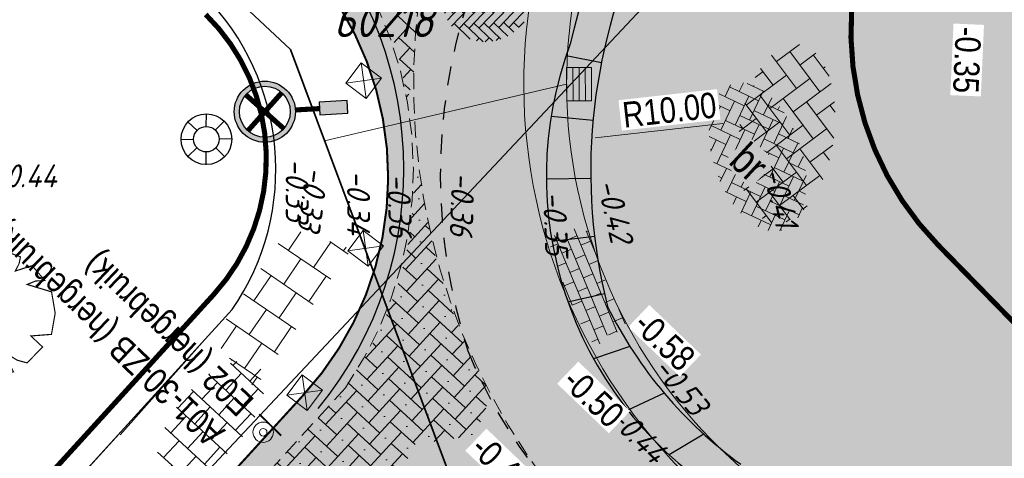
# Model space of a CAD drawing. Header units: metres. Extents: x 111546 to 149831, y 498798 to 507863.
# Tile 163 of 256: x 111831 to 111850, y 501621 to 501629. Entities that reach past the tile are written whole.
import ezdxf
from ezdxf.enums import TextEntityAlignment as Align

# ---------------------------------------------------------------- set-up
doc = ezdxf.new("R2010")
doc.units = ezdxf.units.M
for name, pattern in [('DASHED', [19.05, 12.7, -6.35]), ('JIS_02_0.7', [1.35, 0.75, -0.6]), ('VW-1-1_STREEP', [2, 1, -1])]:
    doc.linetypes.add(name, pattern=pattern)
for name, color, linetype in [('0-bs-polderpijl', 3, 'Continuous'), ('0-hoogte mv-bestaand', 253, 'Continuous'), ('0-hoogte mv-nieuw', 2, 'Continuous'), ('0-werkgrens', 210, 'FENCELINE1'), ('2-bs-Put inspectie nummer', 252, 'Continuous'), ('3-NW-HV-316010+318010-Afwerken zandbed voor wegfundering en menggranulaat-opp', 20, 'Continuous'), ('3-nw-markering', 7, 'Continuous'), ('3-vw-band-irb 80x20', 13, 'Continuous'), ('3-vw-band-ob 10x20', 53, 'JIS_02_0.7'), ('3-vw-band-trb-13-15x25', 230, 'Continuous'), ('3-vw-verkeersbord tekst', 3, 'JIS_02_0.7'), ('6-OVL-nw-lichtmast', 7, 'Continuous'), ('6-OVL-nw-lichtmast nr', 2, 'Continuous'), ('Q21_LICHTMAST', 252, 'Continuous'), ('Q26_BOOM', 252, 'Continuous'), ('V03_KNTTEGELPAD', 252, 'Continuous')]:
    doc.layers.add(name, color=color, linetype=linetype)
for name, color, linetype, lineweight in [('2-YY-kolkleiding HWA 125mm', 150, 'Continuous', 15), ('2-YY-kolkleiding HWA 160mm', 90, 'Continuous', 35), ('3-nw-arcering-rijweg', 7, 'Continuous', 13), ('3-nw-arcering-trottoir', 2, 'Continuous', 15), ('3-nw-band-irb-BKK', 7, 'Continuous', 5), ('3-nw-kolk-stratkolk', 7, 'Continuous', 13), ('3-nw-maatvoering', 181, 'Continuous', 15), ('3-nw-mat-arcering', 7, 'Continuous', 5), ('3-nw-materiaalscheiding-', 7, 'DASHED', 13), ('3-nw-text-20-herinrichting', 7, 'Continuous', 15), ('3-vw-object-kunststof paal', 7, 'Continuous', 13), ('3-vw-verharding', 3, 'Continuous', 15), ('3-vw-verkeersbord-paal', 7, 'Continuous', 15)]:
    doc.layers.add(name, color=color, linetype=linetype, lineweight=lineweight)
doc.layers.add('3-nw-menggranulaat', color=7, linetype='Continuous', lineweight=13, true_color=0xebebeb)
doc.styles.get("Standard").update_dxf_attribs({"font": 'isocp-ie.shx'})
doc.styles.add('veysel', font='isocp-ie.shx', dxfattribs={"height": 0.1})
doc.styles.add('Zaanstad', font='ARIALN.TTF')
doc.styles.add('Zaanstad 1-100 3.5mm', font='ARIALN.TTF', dxfattribs={"height": 0.35})
doc.styles.add('Zaanstad 1-200 1.8mm', font='ARIALN.TTF', dxfattribs={"height": 0.36})
doc.styles.add('Zaanstad 1-200 2.5mm', font='ARIALN.TTF', dxfattribs={"height": 0.5})
doc.linetypes.add('FENCELINE1', pattern='A,6.35,-2.54,[133,ltypeshp.shx,S=2.54,R=0,X=-2.54,Y=0],-2.54,25.4', length=36.83)
doc.dimstyles.new('1-250', dxfattribs={"dimscale": 0.25, "dimtxt": 2, "dimasz": 2, "dimexe": 1, "dimexo": 1, "dimgap": 0.5, "dimtad": 1, "dimzin": 0, "dimdsep": 46, "dimtxsty": 'Zaanstad', "dimcen": 0, "dimclrd": 256, "dimclre": 256, "dimclrt": 256, "dimadec": 0, "dimazin": 0, "dimtfac": 1, "dimtofl": 0, "dimtmove": 0, "dimatfit": 3, "dimfxl": 1, "dimtfill": 1, "dimtolj": 1, "dimtzin": 0, "dimlwd": -1, "dimlwe": -1, "dimarcsym": 0})

# ---------------------------------------------------------------- blocks, each defined once
blk = doc.blocks.new('Q21')
at = {"color": 0, "linetype": 'ByBlock', "lineweight": -2}
for p, q in [((-0.003, 0.25), (0.001, 0.5)), ((-0.181, 0.172), (-0.363, 0.343)), ((0.173, 0.18), (0.351, 0.353)), ((0.25, 0.008), (0.5, 0.015)), ((-0.25, -0.008), (-0.5, -0.015)), ((-0.186, -0.167), (-0.365, -0.341)), ((0.183, -0.171), (0.357, -0.336)), ((-0.01, -0.25), (-0.014, -0.5))]:
    blk.add_line(p, q, dxfattribs=at)
for radius in [0.498, 0.25]:
    blk.add_circle((0, 0), radius, dxfattribs=at)
blk = doc.blocks.new('Q26')
at = {"linetype": 'Continuous', "lineweight": 20, "const_width": 0.0225}
blk.add_lwpolyline([(0.757, 0.516), (1.237, 0.371), (1.308, -0.046), (1.235, -0.463), (0.83, -0.494), (1.061, -0.711), (0.757, -1.022), (0.565, -0.971), (0.395, -0.867), (0.404, -1.032), (0.49, -1.198), (0.163, -1.271), (-0.015, -1.136), (-0.097, -0.929), (-0.141, -1.084), (-0.112, -1.255), (-0.489, -1.131), (-0.532, -0.774), (-0.668, -0.854), (-0.707, -0.996), (-0.927, -0.766), (-1.083, -0.479), (-0.894, -0.246), (-1.181, -0.203), (-1.187, 0.104), (-1.122, 0.367), (-0.847, 0.398), (-1.04, 0.503), (-0.879, 0.749), (-0.663, 0.95), (-0.402, 0.826), (-0.388, 0.795), (-0.382, 0.942), (-0.452, 1.088), (-0.194, 1.172), (0.076, 1.199), (0.118, 1.07), (0.119, 0.935), (0.148, 0.935), (0.252, 1.031), (0.325, 1.167), (0.626, 1.059), (0.6, 0.925), (0.525, 0.78), (0.856, 0.885), (1.105, 0.593), (0.924, 0.584)], close=True, dxfattribs=at)
at = {"linetype": 'Continuous', "lineweight": 20}
blk.add_circle((0.001, -0.001), 0.0983, dxfattribs=at)
blk = doc.blocks.new('tgls')
at = {"linetype": 'Continuous'}
for p, q in [((-1.018, -0.663), (-1.018, 0.575)), ((-0.418, -0.668), (-0.418, 0.573)), ((0.182, -0.673), (0.182, 0.57)), ((0.782, -0.678), (0.782, 0.568)), ((-1.018, 0.329), (-1.552, 0.329)), ((0.182, 0.329), (-0.418, 0.329)), ((1.218, 0.329), (0.782, 0.329)), ((-1.618, 0.029), (-1.635, 0.029)), ((-1.618, -0.658), (-1.618, 0.09)), ((-0.418, 0.029), (-1.018, 0.029)), ((0.782, 0.029), (0.182, 0.029)), ((-1.018, -0.271), (-1.618, -0.271)), ((0.182, -0.271), (-0.418, -0.271)), ((1.382, -0.271), (0.782, -0.271)), ((1.382, -0.682), (1.382, -0.248)), ((-1.618, -0.571), (-1.803, -0.571)), ((-0.418, -0.571), (-1.018, -0.571)), ((0.782, -0.571), (0.182, -0.571)), ((1.473, -0.571), (1.382, -0.571))]:
    blk.add_line(p, q, dxfattribs=at)
blk = doc.blocks.new('3-vw-BSS keperverband')
at = {"ltscale": 0.1}
for p, q in [((-2.4, 2.692), (-1.408, 1.7)), ((-2.151, 0.958), (-0.136, 2.972)), ((-2.151, 2.442), (-1.769, 2.824)), ((0.293, 2.969), (1.562, 1.7)), ((0.819, 2.442), (1.273, 2.897)), ((0.819, 0.958), (2.523, 2.661)), ((-5.121, 0.958), (-3.949, 2.129)), ((-3.521, 2.327), (-1.408, 0.215)), ((-0.666, 2.442), (1.562, 0.215)), ((2.304, 2.442), (4.531, 0.215)), ((4.298, 1.934), (4.531, 1.7)), ((-5.121, -0.527), (-2.893, 1.7)), ((-4.488, 1.81), (-4.378, 1.7)), ((-2.151, -0.527), (0.077, 1.7)), ((0.819, -0.527), (3.047, 1.7)), ((3.789, 0.958), (4.578, 1.747)), ((-5.259, 1.096), (-4.378, 0.215)), ((-3.636, 0.958), (-1.408, -1.27)), ((-0.666, 0.958), (1.562, -1.27)), ((2.304, 0.958), (4.531, -1.27)), ((3.789, -0.527), (5.324, 1.007)), ((5.274, 0.958), (5.469, 0.763)), ((-5.658, 0.01), (-4.378, -1.27)), ((-4.735, -1.627), (-2.893, 0.215)), ((-2.151, -2.012), (0.077, 0.215)), ((0.819, -2.012), (3.047, 0.215)), ((-3.636, -0.527), (-1.408, -2.755)), ((-0.666, -0.527), (1.562, -2.755)), ((2.304, -0.527), (3.92, -2.144)), ((3.789, -2.012), (5.651, -0.15)), ((5.274, -0.527), (5.482, -0.736)), ((-3.818, -2.194), (-2.893, -1.27)), ((-1.517, -2.864), (0.077, -1.27)), ((1.442, -2.875), (3.047, -1.27)), ((-3.636, -2.012), (-3.194, -2.454)), ((-0.666, -2.012), (0.291, -2.969)), ((2.304, -2.012), (2.858, -2.566)), ((-0.14, -2.972), (0.077, -2.755))]:
    blk.add_line(p, q, dxfattribs=at)
blk = doc.blocks.new('3-PAAL KUNSTSTOF')
for p, q in [((-0.3, 0.225), (0.2, -0.275)), ((0.2, 0.225), (-0.3, -0.275))]:
    blk.add_line(p, q)
at = {"flags": 128}
blk.add_lwpolyline([(-0.3, -0.275), (0.2, -0.275), (0.2, 0.225), (-0.3, 0.225)], close=True, dxfattribs=at)
blk = doc.blocks.new('paal_verkeersbord')
at = {"const_width": 0.035}
blk.add_lwpolyline([(-0.3, -0.2), (0.3, -0.2)], dxfattribs=at)
for radius in [0.2, 0.0745]:
    blk.add_circle((0, 0), radius)
blk = doc.blocks.new('6-OVL-LM 6.0m')
at = {"linetype": 'ByBlock', "lineweight": -2}
h = blk.add_hatch(color=0, dxfattribs=at)
h.paths.add_polyline_path([(0, 0.6, 1), (0, -0.6, 1)])
h.paths.add_polyline_path([(0, -0.5, -1), (0, 0.5, -1)], flags=16)
h.paths.add_polyline_path([(0, -0.045, -1), (0, 0.045, -1)], flags=0)
blk.add_hatch(color=0, dxfattribs=at).paths.add_polyline_path([(1.625, -0.125), (1.625, 0.125), (1.075, 0.125), (1.075, -0.125)])
at = {"color": 0, "linetype": 'ByBlock', "lineweight": -2, "const_width": 0.1}
for points in [[(-0.354, 0.354), (0.354, -0.354)], [(-0.354, -0.354), (0.354, 0.354)], [(1.075, 0), (0.6, 0)]]:
    blk.add_lwpolyline(points, dxfattribs=at)
at = {"color": 0, "linetype": 'ByBlock', "lineweight": -2}
blk.add_lwpolyline([(1.075, -0.125), (1.625, -0.125), (1.625, 0.125), (1.075, 0.125)], close=True, dxfattribs=at)
for radius in [0.6, 0.5, 0.0451]:
    blk.add_circle((0, 0), radius, dxfattribs=at)
at = {"layer": '6-OVL-nw-lichtmast nr', "linetype": 'ByBlock', "lineweight": -2, "style": 'Zaanstad'}
blk.add_attdef('MAST', (1.861, 0.289), '', height=0.4, dxfattribs=at)
at = {"layer": '6-OVL-nw-lichtmast nr', "linetype": 'ByBlock', "lineweight": -2, "style": 'Zaanstad', "flags": 1}
blk.add_attdef('STRAAT', (1.861, -0.68), '', height=0.4, dxfattribs=at)
blk = doc.blocks.new('straatkolk_M')
at = {"linetype": 'Continuous'}
for p, q in [((-0.404, 0.475), (-0.569, -0.255)), ((0.569, 0.255), (-0.404, 0.475)), ((0.569, 0.255), (0.404, -0.475)), ((0.404, -0.475), (-0.569, -0.255))]:
    blk.add_line(p, q, dxfattribs=at)
blk = doc.blocks.new('Bestaande straatkolk')
for points in [[(-0.499, 0.559), (0.499, 0.559)], [(-0.499, 0.374), (0.499, 0.374)], [(-0.499, 0.189), (0.499, 0.189)]]:
    blk.add_lwpolyline(points)
at = {"rotation": 12.74062106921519}
blk.add_blockref('straatkolk_M', (0, 0.374), dxfattribs=at)
blk = doc.blocks.new('*D1533')
at = {"layer": '3-nw-maatvoering', "ltscale": 0.05, "transparency": 16777216}
blk.add_line((111844.528, 501627.368), (111842.019, 501627.085), dxfattribs=at)
blk.add_solid([(111842.01, 501627.168), (111842.029, 501627.003), (111841.522, 501627.03)], dxfattribs=at)
at = {"layer": 'Defpoints', "color": 0, "ltscale": 0.05, "transparency": 16777216}
for p in [(111851.46, 501628.148, 0), (111841.522, 501627.03, 0)]:
    blk.add_point(p, dxfattribs=at)
at = {"layer": '3-nw-maatvoering', "ltscale": 0.05, "transparency": 16777216, "insert": (111843.48, 501627.632), "char_height": 0.5, "attachment_point": 5, "rotation": 6.42, "style": 'Zaanstad', "bg_fill": 3, "box_fill_scale": 1.1, "bg_fill_color": 256, "bg_fill_true_color": 13158600, "bg_fill_transparency": 0}
blk.add_mtext('\\A1;R10.00', dxfattribs=at)

msp = doc.modelspace()

# ---------------------------------------------------------------- hatches: boundary and pattern name
at = {"layer": '3-nw-arcering-rijweg'}
h = msp.add_hatch(dxfattribs=at)
h.set_pattern_fill('AVH-BSS_DIKFORMAAT_ELLEBOOG', color=256, scale=2, angle=90, pattern_type=2)
h.set_pattern_definition([(136.2332, (111851.80806, 501644.4336), (-0.1951163, -0.0042001), [0.552, -0.276]), (46.2332, (111851.52169, 501644.13463), (-0.1951163, -0.0042001), [0.552, -0.276])])
edge = h.paths.add_edge_path()
edge.add_ellipse((111839.8958, 501629.8202), major_axis=(0.8297, 0.3028), ratio=0.9556885, start_angle=0, end_angle=360)
h = msp.add_hatch(dxfattribs=at)
h.set_pattern_fill('AVH-BSS_KEIFORMAAT_ELLEBOOG', color=256, scale=2, angle=134.58454, pattern_type=2)
h.set_pattern_definition([(154.608, (111843.91112, 501627.97608), (-0.279763, -0.099663), [0.63, -0.21]), (64.608, (111843.73102, 501627.59665), (-0.279763, -0.099663), [0.63, -0.21])])
edge = h.paths.add_edge_path()
edge.add_ellipse((111845.2123, 501626.7117), major_axis=(0.5029, -1.4282), ratio=0.5677801, start_angle=0, end_angle=360)
at = {"layer": '3-nw-arcering-trottoir'}
h = msp.add_hatch(dxfattribs=at)
h.set_pattern_fill('AVH-TEGEL_300X300_HALFST', color=256, scale=1.5, angle=207.24832, style=0, pattern_type=2)
h.set_pattern_definition([(227.27180236, (397005.2788, 80828.5016), (-0.14005390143, -0.4832286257), [0.45, -0.45]), (317.27180236, (397005.2788, 80828.5016), (0.30533457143, 0.33056134), [])])
edge = h.paths.add_edge_path()
edge.add_ellipse((111834.4779, 501621.5529), major_axis=(-0.9103, -1.0724), ratio=0.488545, start_angle=0, end_angle=360)
at = {"layer": '3-nw-band-irb-BKK', "ltscale": 0.02}
h = msp.add_hatch(dxfattribs=at)
h.set_pattern_fill('AR-B816', color=256, scale=0.001)
h.set_pattern_definition([(292.688, (111842.00815, 501624.87045), (0.187476, 0.078378), []), (22.688, (111842.00815, 501624.87045), (0.109098, 0.265854), [0.2032, -0.2032])])
h.paths.add_polyline_path([(111842.6262, 501623.4532), (111842.4426, 501623.2592), (111842.2001, 501623.2041), (111842.1416, 501623.0396), (111841.9089, 501623.0983), (111841.6858, 501623.5448), (111841.4225, 501624.1513), (111841.213, 501624.7237), (111841.1139, 501625.0359), (111841.2753, 501625.2358), (111841.4765, 501625.1836), (111841.581, 501625.32), (111841.7254, 501625.2287), (111841.8776, 501625.2743), (111841.9563, 501625.024), (111842.1269, 501624.5464), (111842.2804, 501624.1715), (111842.487, 501623.7252)])
at = {"layer": '3-nw-mat-arcering'}
h = msp.add_hatch(dxfattribs=at)
h.set_pattern_fill('AVH-SBS_KF_ELLEBOOG_01', color=256, scale=3, style=0, pattern_type=2)
h.set_pattern_definition([(317.41437309, (420080.41752, 286215.108), (-0.01787267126, 0.42388744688), [0.9, -0.3]), (47.41437309, (420080.85928, 286214.70198), (-0.01787267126, 0.42388744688), [0.9, -0.3]), (317.41437309, (420080.7399, 286215.01543), (-0.01787267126, 0.42388744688), [0, -1.2]), (317.41437309, (420081.17273, 286214.82136), (-0.01787267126, 0.42388744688), [0, -1.2])])
edge = h.paths.add_edge_path()
edge.add_line((111833.4904, 501634.2874), (111836.2572, 501631.7822))
edge.add_arc((111831.9206, 501626.9929), 6.4608, 7.39998, 47.8396, ccw=False)
edge.add_line((111838.3277, 501627.8251), (111838.4567, 501628.2436))
edge.add_line((111838.4567, 501628.2436), (111838.4717, 501628.7786))
edge.add_arc((111850.1103, 501628.454), 11.6432, 156.14069, 178.40235, ccw=False)
edge.add_line((111839.4621, 501633.1636), (111838.9209, 501633.8366))
edge.add_line((111838.9209, 501633.8366), (111837.3482, 501633.8035))
edge.add_line((111837.3482, 501633.8035), (111836.4876, 501634.8902))
edge.add_line((111836.4876, 501634.8902), (111835.1696, 501634.5596))
edge.add_line((111835.1696, 501634.5596), (111833.9283, 501635.278))
edge.add_line((111833.9283, 501635.278), (111833.4904, 501634.2874))
h = msp.add_hatch(dxfattribs=at)
h.set_pattern_fill('AVH-SBS_KF_ELLEBOOG_01', color=256, scale=3, style=0, pattern_type=2)
h.set_pattern_definition([(317.41437309, (0, 0), (-0.01787267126, 0.42388744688), [0.9, -0.3]), (47.41437309, (0.44176, -0.406), (-0.01787267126, 0.42388744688), [0.9, -0.3]), (317.41437309, (0.32238, -0.09257), (-0.01787267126, 0.42388744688), [0, -1.2]), (317.41437309, (0.7552, -0.28664), (-0.01787267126, 0.42388744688), [0, -1.2])])
edge = h.paths.add_edge_path()
edge.add_line((111836.2506, 501618.0096), (111834.6466, 501619.47))
edge.add_line((111834.6466, 501619.47), (111836.7343, 501621.7629))
edge.add_arc((111831.8497, 501626.2102), 6.6059, 317.68276, 362.0751)
edge.add_line((111838.4513, 501626.4494), (111838.5827, 501626.3406))
edge.add_line((111838.5827, 501626.3406), (111838.6824, 501625.7342))
edge.add_arc((111849.7889, 501627.5617), 11.2558, 189.34415, 209.29841)
edge.add_line((111839.9729, 501622.0536), (111839.6742, 501621.2497))
edge.add_line((111839.6742, 501621.2497), (111838.3951, 501621.056))
edge.add_line((111838.3951, 501621.056), (111838.1416, 501619.772))
edge.add_line((111838.1416, 501619.772), (111837.505, 501619.6054))
edge.add_line((111837.505, 501619.6054), (111837.191, 501618.5917))
edge.add_line((111837.191, 501618.5917), (111836.7665, 501618.5389))
edge.add_line((111836.7665, 501618.5389), (111836.2506, 501618.0096))

# ---------------------------------------------------------------- linework, layer by layer
at = {"layer": '0-bs-polderpijl', "color": 52, "linetype": 'Continuous'}
msp.add_lwpolyline([(111850.014, 501637.163), (111794.783, 501578.349), (111625.599, 501718.444), (111596.016, 501736.849), (111566.07, 501771.573), (111560.835, 501792.354)], dxfattribs=at)
at = {"layer": '0-werkgrens', "ltscale": 0.1}
msp.add_lwpolyline([(111834.3739, 501629.5072, 0.1, 0.1, -0.4039351), (111834.533, 501624.0148, 0.1, 0.1, 0), (111830.0374, 501619.0832, 0, 0, 0)], format="xyseb", dxfattribs=at)
at = {"layer": '0-werkgrens'}
for points in [[(111832.6964, 501621.2592), (111834.358, 501623.1273)], [(111832.675, 501621.279), (111829.9558, 501618.2925)]]:
    msp.add_lwpolyline(points, dxfattribs=at)
at = {"layer": '2-YY-kolkleiding HWA 125mm', "ltscale": 0.05}
msp.add_lwpolyline([(111841.4612, 501628.1386), (111836.7085, 501627.0276)], dxfattribs=at)
at = {"layer": '3-NW-HV-316010+318010-Afwerken zandbed voor wegfundering en menggranulaat-opp', "ltscale": 0.02}
msp.add_lwpolyline([(111835.8977, 501630.9889, 0.04, 0.04, -0.4158168), (111836.2775, 501622.0249, 0.04, 0.04, 0), (111833.2925, 501618.758, 0.04, 0.04, 0), (111839.0538, 501613.494, 0.04, 0.04, 0), (111840.0662, 501614.5465, 0.04, 0.04, 0), (111845.3561, 501616.1907, 0.04, 0.04, 0), (111852.7477, 501609.9725, 0.04, 0.04, 0)], format="xyseb", dxfattribs=at)
at = {"layer": '3-nw-markering', "linetype": 'VW-1-1_STREEP', "const_width": 0.1, "flags": 128}
msp.add_lwpolyline([(111849.7942, 501634.548), (111848.5725, 501633.1836, 0.394984), (111848.7538, 501624.9853), (111852.8968, 501620.7506)], format="xyb", dxfattribs=at)
at = {"layer": '3-nw-materiaalscheiding-', "ltscale": 0.025}
msp.add_lwpolyline([(111841.9337, 501637.0007, 0.4379287), (111843.4031, 501617.9405, 0.4379287)], format="xyb", dxfattribs=at)
msp.add_lwpolyline([(111837.1172, 501622.1834), (111834.6466, 501619.47)], dxfattribs=at)
msp.add_arc((111830.9124, 501626.4654), 7.5389, 325.39036, 44.84923, dxfattribs=at)
at = {"layer": '3-vw-band-irb 80x20', "ltscale": 0.01}
for points in [[(111842.1429, 501628.5584), (111841.4489, 501628.6963)], [(111841.9794, 501627.4297), (111841.1556, 501627.5052)], [(111841.9349, 501626.2901), (111841.063, 501626.2785)], [(111842.0097, 501625.152), (111841.1749, 501625.0531)], [(111842.203, 501624.0281), (111841.4873, 501623.866)], [(111842.7023, 501622.9948), (111841.9884, 501622.7524)], [(111843.3777, 501622.0752), (111842.6597, 501621.744)], [(111844.1547, 501621.2715), (111843.4765, 501620.8678)]]:
    msp.add_lwpolyline(points, dxfattribs=at)
at = {"layer": '3-vw-band-irb 80x20', "ltscale": 0.03}
for centre, radius, start, end in [((111861.4402, 501624.178), 20.4672, 138.52607, 166.56607), ((111852.8296, 501626.4347), 10.8957, 154.99673, 194.11813), ((111848.4654, 501626.3367), 7.4026, 159.46847, 236.92019), ((111849.7741, 501627.4811), 8.3748, 206.25023, 234.26563)]:
    msp.add_arc(centre, radius, start, end, dxfattribs=at)
at = {"layer": '3-vw-band-ob 10x20', "ltscale": 0.5}
for centre, radius, start, end in [((111850.1747, 501626.3469), 11.1937, 162.06397, 197.8861), ((111848.6228, 501626.5823), 9.8142, 201.98021, 235.17342)]:
    msp.add_arc(centre, radius, start, end, dxfattribs=at)
at = {"layer": '3-vw-band-trb-13-15x25', "ltscale": 0.1}
msp.add_arc((111830.8414, 501626.4775), 7.4229, 320.68061, 44.42106, dxfattribs=at)
at = {"layer": 'V03_KNTTEGELPAD'}
msp.add_lwpolyline([(111834.895, 501623.717), (111793.764, 501578.562), (111793.157, 501579.124)], dxfattribs=at)
msp.add_arc((111830.9124, 501626.4654), 4.8389, 325.39036, 44.84923, dxfattribs=at)

# ---------------------------------------------------------------- block references
at = {"layer": '3-nw-kolk-stratkolk', "xscale": 0.6549999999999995, "yscale": 0.6549999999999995, "zscale": 0.6549999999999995, "rotation": 270.1932576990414}
msp.add_blockref('Bestaande straatkolk', (111841.4612, 501628.1386), dxfattribs=at)
at = {"layer": '3-vw-object-kunststof paal', "rotation": 53.06021713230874}
for p in [(111837.4851, 501628.266), (111837.5225, 501624.9752), (111836.3272, 501622.1428)]:
    msp.add_blockref('3-PAAL KUNSTSTOF', p, dxfattribs=at)
at = {"layer": '3-vw-verharding', "xscale": 0.3128478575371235, "yscale": 0.3128478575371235, "zscale": 0.3128478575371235, "rotation": 261.8006941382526}
msp.add_blockref('3-vw-BSS keperverband', (111845.7789, 501627.1697), dxfattribs=at)
at = {"layer": '3-vw-verharding', "rotation": 55.59133871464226}
msp.add_blockref('tgls', (111835.8271, 501624.0504), dxfattribs=at)
at = {"layer": '3-vw-verkeersbord-paal', "rotation": 135.5267513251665}
msp.add_blockref('paal_verkeersbord', (111835.5027, 501621.311), dxfattribs=at)
at = {"layer": '6-OVL-nw-lichtmast', "ltscale": 0.05, "rotation": 3.315447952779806}
msp.add_blockref('6-OVL-LM 6.0m', (111835.5354, 501627.5991), dxfattribs=at)
at = {"layer": 'Q21_LICHTMAST'}
msp.add_blockref('Q21', (111834.388, 501627.06), dxfattribs=at)
msp.add_blockref('Q21', (111834.388, 501627.06), dxfattribs=at)
at = {"layer": 'Q26_BOOM'}
msp.add_blockref('Q26', (111830.111, 501623.694), dxfattribs=at)

# ---------------------------------------------------------------- texts
at = {"layer": '0-hoogte mv-bestaand', "style": 'veysel', "oblique": 15}
for s, rotation, p in [('-0.33', 270, (111835.9455, 501626.0614)), ('-0.44', 360, (111830.8076, 501626.1158)), ('-0.33', 262.04853, (111836.2592, 501625.9229)), ('-0.34', 270, (111837.1505, 501625.8176)), ('-0.36', 271.9434, (111837.9557, 501625.7546)), ('-0.36', 267.90366, (111839.1859, 501625.794)), ('-0.41', 283.17952, (111845.4395, 501625.8676)), ('-0.42', 283.17952, (111842.191, 501625.6043)), ('-0.35', 272.22392, (111841.02, 501625.4013)), ('-0.53', 309.14006, (111843.5295, 501622.0792)), ('-0.44', 315.01063, (111842.7044, 501621.1108))]:
    msp.add_text(s, height=0.45, rotation=rotation, dxfattribs=at).set_placement(p, align=Align.CENTER)
at = {"layer": '2-bs-Put inspectie nummer', "oblique": 15}
msp.add_text('60218', height=0.65, dxfattribs=at).set_placement((111836.8871, 501628.8683), align=Align.BOTTOM_LEFT)
at = {"layer": '3-vw-verkeersbord tekst', "insert": (111835.4547, 501622.0532), "char_height": 0.5, "attachment_point": 7, "rotation": 136.39088, "line_spacing_factor": 0.63, "style": 'Zaanstad 1-100 3.5mm'}
msp.add_mtext_dynamic_manual_height_columns('\\A1;\\pxsm1;A01-30-ZB (hergebruik)\\PE02 (hergebruik)', width=6.455724, gutter_width=4.5, heights=[0], dxfattribs=at)

# ---------------------------------------------------------------- next in the draw order: texts
at = {"layer": '3-nw-text-20-herinrichting', "ltscale": 0.05, "insert": (111845.0451, 501626.606), "char_height": 0.6, "attachment_point": 5, "rotation": 317.41437, "style": 'Zaanstad 1-200 1.8mm', "bg_fill": 3, "box_fill_scale": 1.1, "bg_fill_color": 256, "bg_fill_true_color": 13158600, "bg_fill_transparency": 0}
msp.add_mtext('\\A1;br', dxfattribs=at)

# ---------------------------------------------------------------- next in the draw order: hatches: boundary and pattern name
at = {"layer": '3-nw-menggranulaat', "ltscale": 2}
h = msp.add_hatch(color=256, dxfattribs=at)
h.dxf.hatch_style = 1
edge = h.paths.add_edge_path()
edge.add_line((111875.781, 501664.6491), (111875.2341, 501663.9987))
edge.add_arc((111839.2458, 501695.2295), 47.65, 318.17829, 319.04854, ccw=False)
edge.add_arc((111853.4894, 501681.6377), 27.9793, 286.9001, 319.47063, ccw=False)
edge.add_arc((111867.1873, 501637.4768), 18.2585, 107.74291, 136.77065)
edge.add_line((111853.8838, 501649.9824), (111853.5904, 501649.6895))
edge.add_arc((111855.5844, 501647.6533), 2.85, 134.40097, 136.24691)
edge.add_line((111853.5258, 501649.6242), (111842.4815, 501638.0884))
edge.add_line((111842.4815, 501638.0884), (111840.0537, 501638.2554))
edge.add_line((111840.0537, 501638.2554), (111837.5676, 501640.5269))
edge.add_line((111837.5676, 501640.5269), (111832.0583, 501634.4969))
edge.add_line((111832.0583, 501634.4969), (111835.8977, 501630.9889))
edge.add_arc((111831.63, 501626.3181), 6.327, -42.73072, 47.58272, ccw=False)
edge.add_line((111836.2775, 501622.0249), (111833.2925, 501618.758))
edge.add_line((111833.2925, 501618.758), (111839.0538, 501613.494))
edge.add_line((111839.0538, 501613.494), (111840.0886, 501614.6264))
edge.add_line((111840.0886, 501614.6264), (111845.1796, 501616.3436))
edge.add_line((111845.1796, 501616.3436), (111852.7477, 501609.9725))
edge.add_line((111852.7477, 501609.9725), (111865.2414, 501599.58))
edge.add_line((111865.2414, 501599.58), (111872.8819, 501593.1446))
edge.add_line((111872.8819, 501593.1446), (111874.8064, 501591.5236))
edge.add_line((111874.8064, 501591.5236), (111876.4228, 501593.4107))
edge.add_line((111876.4228, 501593.4107), (111875.6753, 501594.0914))
edge.add_line((111875.6753, 501594.0914), (111869.969, 501598.9727))
edge.add_line((111869.969, 501598.9727), (111864.8434, 501603.2714))
edge.add_line((111864.8434, 501603.2714), (111860.9971, 501606.4897))
edge.add_line((111860.9971, 501606.4897), (111861.3306, 501606.8681))
edge.add_line((111861.3306, 501606.8681), (111868.0739, 501614.0876))
edge.add_line((111868.0739, 501614.0876), (111862.099, 501620.8771))
edge.add_line((111862.099, 501620.8771), (111861.8106, 501621.2173))
edge.add_arc((111862.0759, 501621.4421), 0.3477, 132.9124, 220.28073, ccw=False)
edge.add_line((111861.8392, 501621.6967), (111862.9079, 501622.645))
edge.add_arc((111863.0455, 501622.49), 0.2073, 45.33474, 131.58432, ccw=False)
edge.add_line((111863.1912, 501622.6374), (111866.9465, 501618.2306))
edge.add_line((111866.9465, 501618.2306), (111868.7897, 501619.8645))
edge.add_line((111868.7897, 501619.8645), (111866.3021, 501622.8262))
edge.add_arc((111876.0472, 501631.0112), 12.7264, 179.86332, 220.0275, ccw=False)
edge.add_arc((111882.7263, 501630.9953), 19.4055, 158.9196, 179.86332, ccw=False)
edge.add_arc((111871.6747, 501635.3333), 7.5336, 147.1997, 159.47196, ccw=False)
edge.add_line((111865.3422, 501639.4143), (111865.5814, 501639.7449))
edge.add_line((111865.5814, 501639.7449), (111881.7701, 501659.8193))
edge.add_line((111881.7701, 501659.8193), (111875.781, 501664.6491))

# ---------------------------------------------------------------- next in the draw order: linework, layer by layer
at = {"layer": '2-YY-kolkleiding HWA 160mm', "ltscale": 0.06, "elevation": 0}
msp.add_lwpolyline([(111828.249, 501636.1008), (111836.0379, 501628.8187), (111839.3843, 501619.8811), (111845.2137, 501615.0237), (111865.5595, 501598.7664), (111873.5148, 501592.1153), (111885.0163, 501580.5004), (111892.5474, 501572.2688), (111894.6902, 501569.1399)], dxfattribs=at)

# ---------------------------------------------------------------- next in the draw order: texts
at = {"layer": '0-hoogte mv-nieuw', "char_height": 0.5, "attachment_point": 7, "style": 'Zaanstad 1-200 2.5mm', "bg_fill": 3, "box_fill_scale": 1.1, "bg_fill_color": 256, "bg_fill_true_color": 13158600, "bg_fill_transparency": 0}
for s, insert, rotation in [('\\A1;-0.35', (111849.0971, 501629.2775), 267.48145), ('\\A1;-0.50', (111841.3406, 501622.2599), 316.20706), ('\\A1;-0.45', (111839.5371, 501620.9447), 316.20706)]:
    msp.add_mtext(s, dxfattribs=dict(at, insert=insert, rotation=rotation))

# ---------------------------------------------------------------- next in the draw order: texts
at = {"layer": '0-hoogte mv-nieuw', "insert": (111842.7348, 501623.3717), "char_height": 0.5, "attachment_point": 7, "rotation": 316.20706, "style": 'Zaanstad 1-200 2.5mm', "bg_fill": 3, "box_fill_scale": 1.1, "bg_fill_color": 256, "bg_fill_true_color": 13158600, "bg_fill_transparency": 0}
msp.add_mtext('\\A1;-0.58', dxfattribs=at)

# ---------------------------------------------------------------- next in the draw order: linework, layer by layer
at = {"layer": '3-nw-band-irb-BKK', "ltscale": 0.02}
for points in [[(111845.1831, 501637.271), (111843.6196, 501635.6336, 0.4338611), (111844.5123, 501619.8267), (111847.1954, 501617.5865)], [(111845.7906, 501636.6909), (111844.2272, 501635.0535, 0.4338611), (111845.0507, 501620.4715), (111847.7338, 501618.2313)]]:
    msp.add_lwpolyline(points, format="xyb", dxfattribs=at)

# ---------------------------------------------------------------- next in the draw order: dimensions: what is measured, and where the dimension line sits
at = {"layer": '3-nw-maatvoering', "ltscale": 0.05}
dim = msp.add_radius_dim(center=(111851.4597, 501628.1477), mpoint=(111841.5225, 501627.0296), dimstyle='1-250', dxfattribs=at)
dim.commit()
dim.dimension.update_dxf_attribs({"geometry": '*D1533', "text_midpoint": (111843.5221, 501627.2546, -0.0001), "dimtype": 164})

doc.saveas('drawing.dxf')
